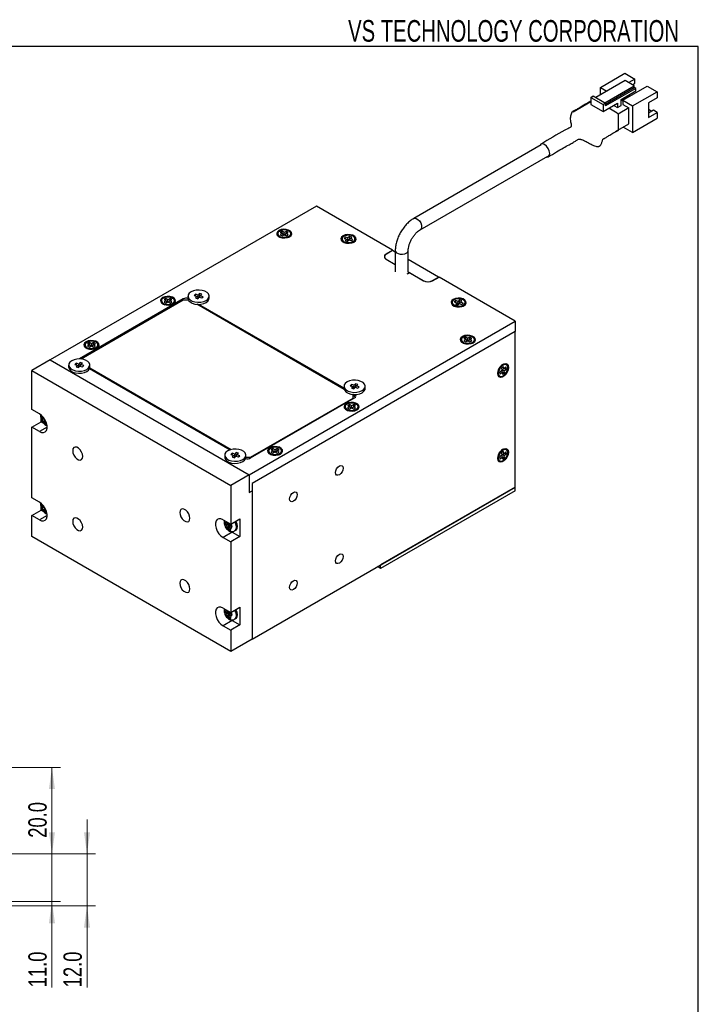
# Model space of a CAD drawing. Header units: millimetres. Extents: x 6 to 294, y 6 to 202.
# Tile 6 of 6: x 213 to 291, y 88 to 202. Entities that reach past the tile are written whole.
import ezdxf

# ---------------------------------------------------------------- set-up
doc = ezdxf.new("R2010")
doc.units = ezdxf.units.MM
doc.styles.add('SLDTEXTSTYLE0', font='TXT', dxfattribs={"width": 0.75})
doc.styles.add('SLDTEXTSTYLE1', font='TXT', dxfattribs={"width": 0.7})
doc.dimstyles.new('SLDDIMSTYLE0', dxfattribs={"dimtxt": 2.116667, "dimasz": 2.5, "dimexe": 0, "dimexo": 0.0625, "dimgap": 0.529167, "dimtad": 1, "dimdec": 1, "dimlfac": 2, "dimrnd": 1e-09, "dimzin": 4, "dimdsep": 46, "dimtxsty": 'SLDTEXTSTYLE0', "dimsah": 1, "dimcen": 0.09, "dimadec": 0, "dimazin": 1, "dimtfac": 1, "dimtdec": 1, "dimtofl": 0, "dimtmove": 0, "dimatfit": 3, "dimfxl": 1, "dimfrac": 2, "dimtolj": 1, "dimtzin": 12, "dimarcsym": 0})
doc.dimstyles.new('SLDDIMSTYLE4', dxfattribs={"dimtxt": 2.116667, "dimasz": 2.5, "dimexe": 0, "dimexo": 0.0625, "dimgap": 0.529167, "dimtad": 1, "dimdec": 1, "dimlfac": 2, "dimrnd": 1e-09, "dimzin": 4, "dimdsep": 46, "dimtxsty": 'SLDTEXTSTYLE0', "dimsah": 1, "dimcen": 0.09, "dimadec": 0, "dimazin": 1, "dimtfac": 1, "dimtdec": 1, "dimtmove": 0, "dimatfit": 0, "dimfxl": 1, "dimfrac": 2, "dimtolj": 1, "dimtzin": 12, "dimarcsym": 0})

# ---------------------------------------------------------------- blocks, each defined once
blk = doc.blocks.new('_D_12')
at = {"color": 7, "linetype": 'Continuous', "lineweight": 18}
for p, q in [((204.02, 115.76), (217.46, 115.76)), ((216.46, 115.76), (216.46, 105.76)), ((204.02, 105.76), (217.46, 105.76))]:
    blk.add_line(p, q, dxfattribs=at)
for points in [[(216.46, 115.76), (216.11, 113.26), (216.81, 113.26)], [(216.46, 105.76), (216.81, 108.26), (216.11, 108.26)]]:
    blk.add_solid(points, dxfattribs=at)
at = {"color": 7, "linetype": 'Continuous', "lineweight": 18, "insert": (213.73, 107.63), "char_height": 2.117, "attachment_point": 1, "rotation": 90, "style": 'SLDTEXTSTYLE0'}
blk.add_mtext('20.0', dxfattribs=at)
blk = doc.blocks.new('_D_13')
at = {"color": 7, "linetype": 'Continuous', "lineweight": 18}
for p, q in [((216.46, 105.76), (216.46, 109.76)), ((204.02, 105.76), (217.46, 105.76)), ((216.46, 105.76), (216.46, 100.26)), ((209.45, 100.26), (217.46, 100.26)), ((216.46, 100.26), (216.46, 90.35))]:
    blk.add_line(p, q, dxfattribs=at)
for points in [[(216.46, 105.76), (216.81, 108.26), (216.11, 108.26)], [(216.46, 100.26), (216.11, 97.76), (216.81, 97.76)]]:
    blk.add_solid(points, dxfattribs=at)
at = {"color": 7, "linetype": 'Continuous', "lineweight": 18, "insert": (213.73, 90.35), "char_height": 2.117, "attachment_point": 1, "rotation": 90, "style": 'SLDTEXTSTYLE0'}
blk.add_mtext('11.0', dxfattribs=at)
blk = doc.blocks.new('_D_14')
at = {"color": 7, "linetype": 'Continuous', "lineweight": 18}
for p, q in [((220.51, 105.76), (220.51, 109.76)), ((204.02, 105.76), (221.51, 105.76)), ((220.51, 105.76), (220.51, 99.76)), ((209.45, 99.76), (221.51, 99.76)), ((220.51, 99.76), (220.51, 90.35))]:
    blk.add_line(p, q, dxfattribs=at)
for points in [[(220.51, 105.76), (220.86, 108.26), (220.16, 108.26)], [(220.51, 99.76), (220.16, 97.26), (220.86, 97.26)]]:
    blk.add_solid(points, dxfattribs=at)
at = {"color": 7, "linetype": 'Continuous', "lineweight": 18, "insert": (217.79, 90.35), "char_height": 2.117, "attachment_point": 1, "rotation": 90, "style": 'SLDTEXTSTYLE0'}
blk.add_mtext('12.0', dxfattribs=at)

msp = doc.modelspace()

# ---------------------------------------------------------------- linework, layer by layer
at = {"color": 7, "linetype": 'Continuous', "lineweight": 25}
for p, q in [((291.144, 199.039), (5.901, 199.039)), ((291.144, 6.453), (291.144, 199.039)), ((279.842, 194.32), (282.67, 195.953)), ((282.67, 195.953), (283.819, 195.289)), ((282.688, 195.126), (279.294, 193.167)), ((283.749, 194.514), (282.688, 195.126)), ((283.819, 195.289), (283.112, 194.881)), ((283.537, 194.636), (283.819, 194.799)), ((283.819, 194.799), (283.819, 195.289)), ((279.842, 193.483), (279.842, 194.32)), ((279.842, 194.32), (280.567, 193.902)), ((280.355, 192.555), (283.749, 194.514)), ((280.425, 192.391), (283.749, 194.31)), ((283.925, 194.208), (280.425, 192.187)), ((282.228, 192.942), (283.925, 193.922)), ((282.405, 192.84), (285.234, 194.473)), ((282.935, 193.269), (283.148, 193.391)), ((283.148, 193.391), (283.218, 193.514)), ((283.554, 192.177), (286.383, 193.81)), ((283.749, 194.31), (283.749, 194.514)), ((283.925, 194.208), (283.749, 194.31)), ((283.925, 193.922), (283.925, 194.208)), ((285.234, 194.473), (286.383, 193.81)), ((286.383, 193.81), (286.383, 193.126)), ((276.678, 191.493), (278.728, 192.677)), ((278.728, 193.167), (279.011, 193.33)), ((278.728, 193.167), (278.728, 192.35)), ((278.728, 193.167), (280.142, 192.35)), ((278.728, 192.35), (280.142, 191.534)), ((279.011, 193.33), (280.425, 192.514)), ((280.425, 192.514), (280.142, 192.35)), ((280.142, 191.534), (281.804, 192.493)), ((280.142, 192.35), (280.142, 191.534)), ((280.425, 192.187), (280.425, 192.514)), ((281.38, 192.248), (281.804, 192.003)), ((281.38, 192.248), (281.38, 192.248)), ((281.804, 192.493), (281.804, 192.003)), ((281.804, 192.003), (282.228, 192.248)), ((282.228, 192.248), (282.228, 192.942)), ((282.228, 192.861), (282.405, 192.758)), ((282.255, 192.845), (283.095, 193.33)), ((282.405, 192.84), (282.405, 192.35)), ((282.405, 192.84), (283.554, 192.177)), ((282.405, 192.35), (283.112, 191.942)), ((282.935, 193.269), (282.865, 193.31)), ((282.935, 193.35), (282.935, 193.269)), ((283.068, 193.345), (283.095, 193.33)), ((283.095, 193.238), (283.095, 193.33)), ((286.383, 193.126), (285.393, 192.554)), ((285.393, 192.554), (285.393, 190.86)), ((281.751, 191.36), (280.796, 191.911)), ((283.112, 191.942), (281.876, 191.228)), ((283.112, 190.105), (283.112, 191.942)), ((283.554, 192.177), (283.554, 189.115)), ((285.393, 191.809), (285.79, 191.579)), ((285.958, 191.676), (285.393, 191.35)), ((285.393, 190.86), (286.383, 191.431)), ((286.383, 191.431), (285.958, 191.676)), ((286.383, 191.431), (286.383, 190.748)), ((281.563, 189.211), (283.112, 190.105)), ((281.928, 189.462), (281.928, 191.054)), ((283.554, 189.115), (286.383, 190.748)), ((283.554, 189.115), (282.476, 189.737)), ((272.997, 187.683), (258.271, 179.182)), ((259.021, 177.883), (273.747, 186.384)), ((247.014, 180.593), (216.255, 162.836)), ((255.818, 175.511), (247.014, 180.593)), ((243.055, 177.695), (242.842, 177.572)), ((242.842, 177.572), (243.09, 177.43)), ((243.302, 177.552), (243.055, 177.695)), ((243.055, 177.45), (243.055, 177.695)), ((243.55, 177.695), (243.302, 177.552)), ((243.302, 177.307), (243.302, 177.552)), ((243.514, 177.43), (243.762, 177.572)), ((243.762, 177.572), (243.55, 177.695)), ((243.55, 177.45), (243.55, 177.695)), ((242.552, 177.43), (242.552, 177.348)), ((242.772, 177.042), (242.848, 176.998)), ((242.774, 177.04), (242.799, 177.016)), ((242.802, 177.024), (242.802, 177.015)), ((243.09, 177.43), (242.842, 177.287)), ((242.842, 177.287), (243.055, 177.164)), ((243.055, 177.164), (243.302, 177.307)), ((243.221, 177.26), (243.09, 177.43)), ((243.259, 177.282), (243.16, 177.339)), ((243.302, 177.307), (243.55, 177.164)), ((243.445, 177.339), (243.345, 177.282)), ((243.384, 177.26), (243.514, 177.43)), ((243.762, 177.287), (243.514, 177.43)), ((243.55, 177.164), (243.762, 177.287)), ((243.756, 176.998), (243.833, 177.042)), ((243.802, 177.015), (243.802, 177.024)), ((243.805, 177.016), (243.83, 177.04)), ((244.052, 177.348), (244.052, 177.43)), ((249.977, 176.817), (249.977, 176.736)), ((250.196, 176.429), (250.272, 176.386)), ((250.199, 176.428), (250.224, 176.404)), ((250.358, 177.031), (250.216, 176.878)), ((250.216, 176.878), (250.523, 176.782)), ((250.227, 176.412), (250.227, 176.403)), ((250.523, 176.782), (250.357, 176.605)), ((250.357, 176.605), (250.621, 176.522)), ((250.666, 176.935), (250.358, 177.031)), ((250.39, 176.824), (250.358, 177.031)), ((250.674, 176.604), (250.523, 176.782)), ((250.674, 176.604), (250.603, 176.528)), ((250.711, 176.643), (250.616, 176.673)), ((250.621, 176.522), (250.787, 176.7)), ((250.833, 177.112), (250.666, 176.935)), ((250.711, 176.643), (250.666, 176.935)), ((250.878, 176.821), (250.711, 176.643)), ((250.787, 176.7), (251.095, 176.604)), ((250.823, 176.689), (250.93, 176.852)), ((251.097, 177.03), (250.833, 177.112)), ((250.878, 176.821), (250.833, 177.112)), ((250.904, 176.813), (250.878, 176.821)), ((250.93, 176.852), (251.097, 177.03)), ((251.238, 176.756), (250.93, 176.852)), ((251.095, 176.604), (251.238, 176.756)), ((251.181, 176.386), (251.257, 176.429)), ((251.227, 176.403), (251.227, 176.412)), ((251.23, 176.404), (251.255, 176.428)), ((251.477, 176.736), (251.477, 176.817)), ((255.075, 175.082), (255.818, 175.511)), ((255.818, 175.47), (255.111, 175.062)), ((255.818, 175.47), (255.818, 175.511)), ((256.129, 175.291), (255.818, 175.47)), ((256.129, 175.471), (256.129, 173.021)), ((257.629, 173.021), (257.629, 175.471)), ((254.891, 174.756), (254.891, 174.645)), ((255.075, 174.47), (256.129, 173.862)), ((255.111, 174.45), (256.129, 173.862)), ((261.121, 172.409), (257.629, 174.425)), ((257.586, 172.817), (257.762, 172.919)), ((257.627, 172.997), (257.629, 173.021)), ((257.627, 172.997), (259.353, 172)), ((257.627, 172.997), (257.627, 172.841)), ((257.762, 172.919), (259.389, 171.98)), ((257.49, 172.77), (257.586, 172.817)), ((260.414, 172), (261.121, 172.409)), ((260.449, 171.98), (261.192, 172.409)), ((261.121, 172.409), (261.121, 172.368)), ((269.995, 167.326), (261.192, 172.409)), ((231.635, 169.878), (219.637, 162.951)), ((231.635, 169.755), (219.83, 162.94)), ((229.117, 169.674), (229.117, 169.592)), ((229.62, 169.939), (229.407, 169.817)), ((229.407, 169.817), (229.655, 169.674)), ((229.655, 169.674), (229.407, 169.531)), ((229.407, 169.531), (229.62, 169.408)), ((229.867, 169.796), (229.62, 169.939)), ((229.62, 169.694), (229.62, 169.939)), ((229.62, 169.408), (229.867, 169.551)), ((229.786, 169.504), (229.655, 169.674)), ((229.824, 169.526), (229.725, 169.583)), ((230.115, 169.939), (229.867, 169.796)), ((229.867, 169.551), (229.867, 169.796)), ((229.867, 169.551), (230.115, 169.408)), ((230.01, 169.583), (229.91, 169.526)), ((229.949, 169.504), (230.079, 169.674)), ((230.079, 169.674), (230.327, 169.817)), ((230.327, 169.531), (230.079, 169.674)), ((230.327, 169.817), (230.115, 169.939)), ((230.115, 169.694), (230.115, 169.939)), ((230.115, 169.408), (230.327, 169.531)), ((230.617, 169.592), (230.617, 169.674)), ((232.23, 169.755), (231.635, 169.755)), ((232.178, 170.204), (232.178, 169.959)), ((233.034, 170.418), (232.891, 170.266)), ((232.891, 170.266), (233.199, 170.169)), ((233.199, 170.169), (233.033, 169.992)), ((233.033, 169.992), (233.297, 169.909)), ((233.342, 170.322), (233.034, 170.418)), ((233.066, 170.211), (233.034, 170.418)), ((233.35, 169.991), (233.199, 170.169)), ((233.35, 169.991), (233.279, 169.915)), ((233.387, 170.031), (233.292, 170.06)), ((233.297, 169.909), (233.463, 170.087)), ((233.509, 170.499), (233.342, 170.322)), ((233.387, 170.031), (233.342, 170.322)), ((233.554, 170.208), (233.387, 170.031)), ((233.463, 170.087), (233.771, 169.991)), ((233.499, 170.076), (233.606, 170.239)), ((233.773, 170.417), (233.509, 170.499)), ((233.554, 170.208), (233.509, 170.499)), ((233.58, 170.2), (233.554, 170.208)), ((233.606, 170.239), (233.773, 170.417)), ((233.914, 170.143), (233.606, 170.239)), ((233.771, 169.991), (233.914, 170.143)), ((234.628, 169.959), (234.628, 170.204)), ((263.086, 169.683), (262.944, 169.531)), ((262.944, 169.531), (263.251, 169.435)), ((263.394, 169.587), (263.086, 169.683)), ((263.118, 169.476), (263.086, 169.683)), ((263.561, 169.765), (263.394, 169.587)), ((263.439, 169.296), (263.394, 169.587)), ((263.551, 169.341), (263.658, 169.504)), ((263.825, 169.682), (263.561, 169.765)), ((263.606, 169.473), (263.561, 169.765)), ((263.658, 169.504), (263.825, 169.682)), ((263.966, 169.408), (263.658, 169.504)), ((229.337, 169.286), (229.413, 169.242)), ((229.339, 169.284), (229.364, 169.26)), ((229.367, 169.268), (229.367, 169.259)), ((230.321, 169.242), (230.397, 169.286)), ((230.367, 169.259), (230.367, 169.268)), ((230.37, 169.26), (230.395, 169.284)), ((250.226, 159.431), (233.196, 169.262)), ((250.209, 159.563), (233.425, 169.252)), ((262.705, 169.47), (262.705, 169.388)), ((262.924, 169.082), (263, 169.038)), ((262.927, 169.08), (262.952, 169.056)), ((262.955, 169.064), (262.955, 169.055)), ((263.251, 169.435), (263.085, 169.257)), ((263.085, 169.257), (263.349, 169.174)), ((263.402, 169.256), (263.251, 169.435)), ((263.402, 169.256), (263.331, 169.18)), ((263.439, 169.296), (263.344, 169.325)), ((263.349, 169.174), (263.515, 169.352)), ((263.606, 169.473), (263.439, 169.296)), ((263.515, 169.352), (263.823, 169.256)), ((263.632, 169.465), (263.606, 169.473)), ((263.823, 169.256), (263.966, 169.408)), ((263.909, 169.038), (263.985, 169.082)), ((263.955, 169.055), (263.955, 169.064)), ((263.958, 169.056), (263.982, 169.08)), ((264.205, 169.388), (264.205, 169.47)), ((239.236, 149.57), (269.995, 167.326)), ((269.995, 167.326), (269.995, 166.102)), ((269.995, 166.102), (239.59, 148.549)), ((269.995, 148.138), (269.995, 166.102)), ((263.765, 165.183), (263.765, 165.102)), ((264.268, 165.449), (264.056, 165.326)), ((264.056, 165.326), (264.303, 165.183)), ((264.303, 165.183), (264.056, 165.041)), ((264.056, 165.041), (264.268, 164.918)), ((264.515, 165.306), (264.268, 165.449)), ((264.268, 165.204), (264.268, 165.449)), ((264.268, 164.918), (264.515, 165.061)), ((264.434, 165.014), (264.303, 165.183)), ((264.472, 165.036), (264.373, 165.093)), ((264.763, 165.449), (264.515, 165.306)), ((264.515, 165.061), (264.515, 165.306)), ((264.515, 165.061), (264.763, 164.918)), ((264.658, 165.093), (264.559, 165.036)), ((264.597, 165.014), (264.727, 165.183)), ((264.727, 165.183), (264.975, 165.326)), ((264.975, 165.041), (264.727, 165.183)), ((264.975, 165.326), (264.763, 165.449)), ((264.763, 165.204), (264.763, 165.449)), ((264.763, 164.918), (264.975, 165.041)), ((265.265, 165.102), (265.265, 165.183)), ((220.278, 164.571), (220.278, 164.489)), ((220.498, 164.183), (220.574, 164.139)), ((220.5, 164.182), (220.528, 164.155)), ((220.528, 164.166), (220.528, 164.157)), ((220.781, 164.836), (220.569, 164.714)), ((220.569, 164.714), (220.816, 164.571)), ((220.816, 164.571), (220.569, 164.428)), ((220.569, 164.428), (220.781, 164.306)), ((221.028, 164.694), (220.781, 164.836)), ((220.781, 164.592), (220.781, 164.836)), ((220.781, 164.306), (221.028, 164.449)), ((220.947, 164.402), (220.816, 164.571)), ((220.985, 164.424), (220.886, 164.481)), ((221.276, 164.836), (221.028, 164.694)), ((221.028, 164.449), (221.028, 164.694)), ((221.028, 164.449), (221.276, 164.306)), ((221.171, 164.481), (221.072, 164.424)), ((221.11, 164.402), (221.24, 164.571)), ((221.24, 164.571), (221.488, 164.714)), ((221.488, 164.428), (221.24, 164.571)), ((221.488, 164.714), (221.276, 164.836)), ((221.276, 164.592), (221.276, 164.836)), ((221.276, 164.306), (221.488, 164.428)), ((221.483, 164.139), (221.559, 164.183)), ((221.528, 164.157), (221.528, 164.166)), ((221.531, 164.158), (221.556, 164.182)), ((221.778, 164.489), (221.778, 164.571)), ((263.985, 164.796), (264.061, 164.752)), ((263.987, 164.794), (264.012, 164.77)), ((264.015, 164.778), (264.015, 164.769)), ((264.97, 164.752), (265.046, 164.796)), ((265.015, 164.769), (265.015, 164.778)), ((265.018, 164.77), (265.043, 164.794)), ((216.255, 162.836), (214.134, 161.612)), ((216.255, 162.836), (239.236, 149.57)), ((214.134, 157.121), (214.134, 161.612)), ((214.134, 161.612), (237.115, 148.345)), ((218.389, 162.244), (218.389, 161.999)), ((219.246, 162.458), (219.103, 162.306)), ((219.103, 162.306), (219.411, 162.209)), ((219.411, 162.209), (219.244, 162.032)), ((219.244, 162.032), (219.508, 161.949)), ((219.553, 162.362), (219.246, 162.458)), ((219.278, 162.251), (219.246, 162.458)), ((219.562, 162.031), (219.411, 162.209)), ((219.562, 162.031), (219.49, 161.955)), ((219.598, 162.071), (219.503, 162.1)), ((219.508, 161.949), (219.675, 162.127)), ((219.72, 162.539), (219.553, 162.362)), ((219.598, 162.071), (219.553, 162.362)), ((219.765, 162.248), (219.598, 162.071)), ((219.675, 162.127), (219.982, 162.031)), ((219.71, 162.116), (219.817, 162.279)), ((219.984, 162.457), (219.72, 162.539)), ((219.765, 162.248), (219.72, 162.539)), ((219.792, 162.24), (219.765, 162.248)), ((219.817, 162.279), (219.984, 162.457)), ((220.125, 162.183), (219.817, 162.279)), ((219.982, 162.031), (220.125, 162.183)), ((220.808, 161.841), (237.063, 152.457)), ((220.829, 161.91), (237.158, 152.484)), ((220.839, 161.999), (220.839, 162.244)), ((268.456, 161.635), (268.214, 161.439)), ((268.407, 162.192), (268.376, 162.166)), ((268.616, 162.055), (268.408, 161.887)), ((268.408, 161.887), (268.456, 161.635)), ((268.413, 161.6), (268.498, 161.419)), ((268.432, 161.763), (268.664, 161.803)), ((268.51, 162.264), (268.434, 162.22)), ((268.442, 161.711), (268.527, 161.78)), ((268.443, 161.704), (268.706, 161.587)), ((268.485, 161.454), (268.451, 161.631)), ((268.48, 162.247), (268.472, 162.251)), ((268.475, 162.253), (268.508, 162.263)), ((268.664, 161.803), (268.616, 162.055)), ((268.907, 161.999), (268.664, 161.803)), ((268.706, 161.587), (268.949, 161.783)), ((268.754, 161.334), (268.706, 161.587)), ((268.749, 161.871), (268.949, 161.783)), ((268.956, 162.26), (268.885, 162.301)), ((268.949, 161.783), (268.907, 161.999)), ((267.972, 161.385), (267.98, 161.38)), ((267.98, 161.348), (267.972, 161.382)), ((267.98, 161.433), (267.98, 161.345)), ((268.135, 161.002), (268.206, 160.961)), ((268.214, 161.439), (268.255, 161.223)), ((268.255, 161.223), (268.498, 161.419)), ((268.482, 161.452), (268.485, 161.454)), ((268.485, 161.454), (268.754, 161.334)), ((268.498, 161.419), (268.546, 161.166)), ((268.546, 161.166), (268.754, 161.334)), ((250.209, 159.795), (250.209, 159.55)), ((251.065, 160.009), (250.923, 159.856)), ((250.923, 159.856), (251.231, 159.76)), ((251.231, 159.76), (251.064, 159.583)), ((251.064, 159.583), (251.328, 159.5)), ((251.373, 159.913), (251.065, 160.009)), ((251.097, 159.802), (251.065, 160.009)), ((251.381, 159.582), (251.231, 159.76)), ((251.381, 159.582), (251.31, 159.506)), ((251.418, 159.621), (251.323, 159.651)), ((251.328, 159.5), (251.494, 159.678)), ((251.54, 160.09), (251.373, 159.913)), ((251.418, 159.621), (251.373, 159.913)), ((251.585, 159.799), (251.418, 159.621)), ((251.494, 159.678), (251.802, 159.582)), ((251.53, 159.667), (251.637, 159.83)), ((251.804, 160.008), (251.54, 160.09)), ((251.585, 159.799), (251.54, 160.09)), ((251.611, 159.791), (251.585, 159.799)), ((251.637, 159.83), (251.804, 160.008)), ((251.945, 159.734), (251.637, 159.83)), ((251.802, 159.582), (251.945, 159.734)), ((252.659, 159.55), (252.659, 159.795)), ((239.413, 151.509), (251.434, 158.448)), ((239.413, 151.59), (251.257, 158.428)), ((251.257, 158.836), (251.227, 158.853)), ((251.257, 158.428), (251.257, 158.836)), ((251.434, 158.611), (251.257, 158.713)), ((251.257, 158.346), (251.257, 158.428)), ((215.018, 156.61), (214.134, 157.121)), ((250.33, 157.428), (250.33, 157.346)), ((250.55, 157.04), (250.626, 156.996)), ((250.552, 157.038), (250.577, 157.014)), ((250.58, 157.022), (250.58, 157.013)), ((250.833, 157.693), (250.621, 157.57)), ((250.621, 157.57), (250.868, 157.428)), ((250.868, 157.428), (250.621, 157.285)), ((250.621, 157.285), (250.833, 157.162)), ((251.08, 157.55), (250.833, 157.693)), ((250.833, 157.448), (250.833, 157.693)), ((250.833, 157.162), (251.08, 157.305)), ((250.999, 157.258), (250.868, 157.428)), ((251.037, 157.28), (250.938, 157.337)), ((251.328, 157.693), (251.08, 157.55)), ((251.08, 157.305), (251.08, 157.55)), ((251.08, 157.305), (251.328, 157.162)), ((251.223, 157.337), (251.124, 157.28)), ((251.162, 157.258), (251.292, 157.428)), ((251.292, 157.428), (251.54, 157.57)), ((251.54, 157.285), (251.292, 157.428)), ((251.54, 157.57), (251.328, 157.693)), ((251.328, 157.448), (251.328, 157.693)), ((251.328, 157.162), (251.54, 157.285)), ((251.535, 156.996), (251.611, 157.04)), ((251.58, 157.013), (251.58, 157.022)), ((251.583, 157.014), (251.608, 157.038)), ((251.83, 157.346), (251.83, 157.428)), ((215.195, 155.692), (215.195, 156.034)), ((215.268, 156.085), (215.198, 156.088)), ((215.198, 156.088), (215.283, 155.832)), ((215.478, 156.077), (215.268, 156.085)), ((215.478, 156.015), (215.283, 155.832)), ((215.413, 156.275), (215.478, 156.077)), ((215.458, 156.078), (215.478, 156.015)), ((215.564, 156.076), (215.478, 156.077)), ((215.478, 156.015), (215.607, 156.011)), ((215.671, 155.9), (215.568, 155.803)), ((214.134, 155.079), (215.195, 155.692)), ((214.134, 146.914), (214.134, 155.079)), ((215.018, 154.569), (214.134, 155.079)), ((215.195, 155.692), (215.486, 155.523)), ((215.283, 155.832), (215.358, 155.811)), ((215.358, 155.811), (215.568, 155.803)), ((215.568, 155.803), (215.666, 155.505)), ((215.666, 155.505), (215.729, 155.388)), ((215.84, 155.491), (215.729, 155.388)), ((215.729, 155.388), (215.852, 155.383)), ((241.994, 152.59), (241.782, 152.468)), ((241.782, 152.468), (242.029, 152.325)), ((242.241, 152.447), (241.994, 152.59)), ((241.994, 152.345), (241.994, 152.59)), ((242.489, 152.59), (242.241, 152.447)), ((242.241, 152.203), (242.241, 152.447)), ((242.454, 152.325), (242.701, 152.468)), ((242.701, 152.468), (242.489, 152.59)), ((242.489, 152.345), (242.489, 152.59)), ((268.51, 152.466), (268.434, 152.422)), ((268.48, 152.448), (268.472, 152.453)), ((268.475, 152.455), (268.508, 152.464)), ((268.956, 152.462), (268.885, 152.503)), ((236.42, 151.835), (236.42, 151.59)), ((237.277, 152.049), (237.134, 151.896)), ((237.134, 151.896), (237.442, 151.8)), ((237.442, 151.8), (237.275, 151.623)), ((237.275, 151.623), (237.539, 151.54)), ((237.585, 151.953), (237.277, 152.049)), ((237.309, 151.842), (237.277, 152.049)), ((237.593, 151.622), (237.442, 151.8)), ((237.593, 151.622), (237.521, 151.546)), ((237.63, 151.661), (237.534, 151.691)), ((237.539, 151.54), (237.706, 151.718)), ((237.751, 152.13), (237.585, 151.953)), ((237.63, 151.661), (237.585, 151.953)), ((237.796, 151.839), (237.63, 151.661)), ((237.706, 151.718), (238.014, 151.622)), ((237.741, 151.707), (237.849, 151.87)), ((238.015, 152.048), (237.751, 152.13)), ((237.796, 151.839), (237.751, 152.13)), ((237.823, 151.831), (237.796, 151.839)), ((237.849, 151.87), (238.015, 152.048)), ((238.156, 151.774), (237.849, 151.87)), ((238.014, 151.622), (238.156, 151.774)), ((238.87, 151.59), (238.87, 151.835)), ((238.87, 151.59), (239.413, 151.59)), ((239.413, 151.59), (239.413, 151.509)), ((241.491, 152.325), (241.491, 152.243)), ((241.711, 151.937), (241.787, 151.893)), ((241.714, 151.936), (241.741, 151.909)), ((241.741, 151.92), (241.741, 151.91)), ((242.029, 152.325), (241.782, 152.182)), ((241.782, 152.182), (241.994, 152.06)), ((241.994, 152.06), (242.241, 152.203)), ((242.16, 152.155), (242.029, 152.325)), ((242.198, 152.177), (242.099, 152.235)), ((242.241, 152.203), (242.489, 152.06)), ((242.384, 152.235), (242.285, 152.177)), ((242.323, 152.155), (242.454, 152.325)), ((242.701, 152.182), (242.454, 152.325)), ((242.489, 152.06), (242.701, 152.182)), ((242.696, 151.893), (242.772, 151.937)), ((242.741, 151.91), (242.741, 151.92)), ((242.745, 151.912), (242.769, 151.936)), ((242.991, 152.243), (242.991, 152.325)), ((267.972, 151.587), (267.98, 151.582)), ((267.98, 151.55), (267.972, 151.583)), ((267.98, 151.635), (267.98, 151.547)), ((268.456, 151.837), (268.214, 151.641)), ((268.214, 151.641), (268.255, 151.424)), ((268.255, 151.424), (268.498, 151.62)), ((268.407, 152.394), (268.376, 152.368)), ((268.616, 152.257), (268.408, 152.089)), ((268.408, 152.089), (268.456, 151.837)), ((268.413, 151.801), (268.498, 151.62)), ((268.432, 151.965), (268.664, 152.004)), ((268.442, 151.912), (268.527, 151.981)), ((268.443, 151.905), (268.706, 151.788)), ((268.485, 151.656), (268.451, 151.832)), ((268.482, 151.654), (268.485, 151.656)), ((268.485, 151.656), (268.754, 151.536)), ((268.498, 151.62), (268.546, 151.368)), ((268.546, 151.368), (268.754, 151.536)), ((268.664, 152.004), (268.616, 152.257)), ((268.907, 152.2), (268.664, 152.004)), ((268.706, 151.788), (268.949, 151.984)), ((268.754, 151.536), (268.706, 151.788)), ((268.749, 152.073), (268.949, 151.984)), ((268.949, 151.984), (268.907, 152.2)), ((268.135, 151.204), (268.206, 151.163)), ((239.236, 149.57), (237.115, 148.345)), ((239.236, 149.57), (239.236, 147.528)), ((237.115, 148.345), (237.115, 143.854)), ((239.59, 148.549), (239.59, 130.585)), ((239.59, 148.549), (239.59, 147.732)), ((239.59, 130.585), (269.995, 148.138)), ((269.995, 148.138), (254.439, 139.157)), ((269.995, 147.729), (269.995, 148.138)), ((215.018, 146.404), (214.134, 146.914)), ((239.236, 147.528), (239.59, 147.732)), ((239.59, 147.732), (239.59, 130.585)), ((269.995, 147.729), (254.439, 138.749)), ((215.195, 145.485), (215.195, 145.827)), ((215.268, 145.878), (215.198, 145.881)), ((215.198, 145.881), (215.283, 145.625)), ((215.478, 145.87), (215.268, 145.878)), ((215.478, 145.809), (215.283, 145.625)), ((215.283, 145.625), (215.358, 145.604)), ((215.358, 145.604), (215.568, 145.597)), ((215.413, 146.068), (215.478, 145.87)), ((215.458, 145.871), (215.478, 145.809)), ((215.564, 145.87), (215.478, 145.87)), ((215.478, 145.809), (215.607, 145.804)), ((215.671, 145.693), (215.568, 145.597)), ((214.134, 144.873), (215.195, 145.485)), ((214.134, 142.423), (214.134, 144.873)), ((215.018, 144.362), (214.134, 144.873)), ((215.195, 145.485), (215.486, 145.316)), ((215.568, 145.597), (215.666, 145.298)), ((215.666, 145.298), (215.729, 145.181)), ((215.84, 145.284), (215.729, 145.181)), ((215.729, 145.181), (215.852, 145.176)), ((237.115, 143.854), (238.176, 144.466)), ((238.176, 144.466), (238.176, 142.425)), ((236.231, 144.364), (237.115, 143.854)), ((236.482, 143.839), (236.412, 143.842)), ((236.412, 143.842), (236.496, 143.586)), ((236.691, 143.831), (236.482, 143.839)), ((236.691, 143.769), (236.496, 143.586)), ((236.496, 143.586), (236.572, 143.565)), ((236.572, 143.565), (236.781, 143.557)), ((236.589, 144.158), (236.593, 144.129)), ((236.593, 144.129), (236.691, 143.831)), ((236.671, 143.832), (236.691, 143.769)), ((236.881, 143.83), (236.691, 143.831)), ((236.691, 143.769), (236.996, 143.758)), ((236.996, 143.758), (236.781, 143.557)), ((236.781, 143.557), (236.879, 143.259)), ((236.883, 143.824), (236.817, 144.026)), ((237.093, 143.816), (236.883, 143.824)), ((237.045, 143.756), (236.973, 143.55)), ((236.973, 143.55), (237.182, 143.543)), ((237.071, 143.252), (236.973, 143.55)), ((236.996, 143.758), (237.02, 143.684)), ((237.045, 143.756), (237.22, 143.75)), ((237.2, 143.813), (237.093, 143.816)), ((237.182, 143.543), (237.284, 143.557)), ((237.284, 143.557), (237.2, 143.813)), ((237.115, 129.156), (214.134, 142.423)), ((237.292, 142.935), (236.231, 142.323)), ((236.231, 142.323), (237.115, 141.813)), ((236.879, 143.259), (236.942, 143.141)), ((237.069, 143.26), (236.942, 143.141)), ((236.942, 143.141), (237.122, 143.135)), ((237.122, 143.135), (237.071, 143.252)), ((238.176, 142.425), (237.115, 141.813)), ((237.204, 142.991), (237.292, 142.935)), ((237.292, 142.935), (238.176, 142.425)), ((237.565, 143.074), (237.706, 143.156)), ((237.115, 141.813), (237.115, 133.647)), ((254.439, 138.749), (254.085, 138.953)), ((254.439, 138.749), (254.439, 139.157)), ((237.115, 133.647), (238.176, 134.26)), ((238.176, 134.26), (238.176, 132.218)), ((236.231, 134.158), (237.115, 133.647)), ((236.482, 133.632), (236.412, 133.635)), ((236.412, 133.635), (236.496, 133.379)), ((236.691, 133.624), (236.482, 133.632)), ((236.691, 133.563), (236.496, 133.379)), ((236.496, 133.379), (236.572, 133.358)), ((236.572, 133.358), (236.781, 133.35)), ((236.589, 133.951), (236.593, 133.923)), ((236.593, 133.923), (236.691, 133.624)), ((236.671, 133.625), (236.691, 133.563)), ((236.881, 133.623), (236.691, 133.624)), ((236.691, 133.563), (236.996, 133.551)), ((236.996, 133.551), (236.781, 133.35)), ((236.781, 133.35), (236.879, 133.052)), ((236.883, 133.617), (236.817, 133.819)), ((237.093, 133.61), (236.883, 133.617)), ((237.045, 133.55), (236.973, 133.343)), ((236.973, 133.343), (237.182, 133.336)), ((237.071, 133.045), (236.973, 133.343)), ((236.996, 133.551), (237.02, 133.477)), ((237.045, 133.55), (237.22, 133.543)), ((237.2, 133.606), (237.093, 133.61)), ((237.182, 133.336), (237.284, 133.35)), ((237.284, 133.35), (237.2, 133.606)), ((237.292, 132.728), (236.231, 132.116)), ((236.231, 132.116), (237.115, 131.606)), ((236.879, 133.052), (236.942, 132.935)), ((237.069, 133.053), (236.942, 132.935)), ((236.942, 132.935), (237.122, 132.928)), ((237.122, 132.928), (237.071, 133.045)), ((238.176, 132.218), (237.115, 131.606)), ((237.204, 132.784), (237.292, 132.728)), ((237.292, 132.728), (238.176, 132.218)), ((237.565, 132.868), (237.706, 132.949)), ((237.115, 131.606), (237.115, 129.156)), ((239.59, 130.585), (237.115, 129.156))]:
    msp.add_line(p, q, dxfattribs=at)
at = {"color": 8, "linetype": 'Continuous', "lineweight": 25}
for p, q in [((255.075, 175.082), (255.075, 175.04)), ((260.414, 172), (260.414, 171.961)), ((231.635, 169.755), (231.635, 169.878)), ((251.434, 158.611), (251.434, 158.843)), ((215.902, 155.079), (215.018, 154.569)), ((215.902, 144.873), (215.018, 144.362))]:
    msp.add_line(p, q, dxfattribs=at)
at = {"color": 7, "linetype": 'Continuous', "lineweight": 25, "flags": 128}
for points in [[(281.877, 189.349), (281.914, 189.392), (281.928, 189.462)], [(273.973, 186.686), (273.927, 186.978), (273.797, 187.279), (273.602, 187.542), (273.372, 187.727), (273.142, 187.807), (272.947, 187.769), (272.817, 187.619), (272.808, 187.574)], [(273.558, 186.275), (273.602, 186.259), (273.797, 186.297), (273.927, 186.447), (273.973, 186.686)], [(243.921, 177.072), (244.095, 177.216), (244.174, 177.385), (244.147, 177.56), (244.019, 177.719), (243.804, 177.843), (243.529, 177.917), (243.226, 177.933), (242.932, 177.887), (242.683, 177.787), (242.509, 177.643), (242.43, 177.474), (242.457, 177.299), (242.585, 177.14), (242.8, 177.016), (243.076, 176.942), (243.378, 176.926), (243.672, 176.972), (243.921, 177.072)], [(243.832, 177.736), (243.605, 177.826), (243.337, 177.862), (243.064, 177.84), (242.823, 177.763), (242.647, 177.64), (242.559, 177.489), (242.572, 177.33), (242.683, 177.185), (242.878, 177.072), (243.13, 177.008), (243.406, 177.001), (243.667, 177.051), (243.879, 177.153), (244.013, 177.292), (244.051, 177.45), (243.988, 177.604), (243.832, 177.736)], [(251.345, 176.46), (251.52, 176.604), (251.598, 176.773), (251.572, 176.948), (251.443, 177.107), (251.229, 177.231), (250.953, 177.305), (250.65, 177.32), (250.357, 177.275), (250.108, 177.174), (249.934, 177.031), (249.855, 176.861), (249.882, 176.686), (250.01, 176.527), (250.225, 176.403), (250.5, 176.329), (250.803, 176.314), (251.097, 176.359), (251.345, 176.46)], [(250.067, 177.023), (249.983, 176.872), (249.999, 176.713), (250.113, 176.568), (250.31, 176.457), (250.564, 176.395), (250.839, 176.389), (251.1, 176.442), (251.31, 176.545), (251.441, 176.685), (251.475, 176.842), (251.409, 176.997), (251.251, 177.127), (251.021, 177.215), (250.752, 177.25), (250.48, 177.226), (250.241, 177.147), (250.067, 177.023)], [(232.325, 170.541), (232.205, 170.352), (232.181, 170.151), (232.256, 169.955), (232.425, 169.778), (232.672, 169.637), (232.979, 169.541), (233.32, 169.499), (233.667, 169.514), (233.994, 169.585), (234.272, 169.706), (234.48, 169.868), (234.601, 170.057), (234.624, 170.257), (234.549, 170.454), (234.381, 170.63), (234.133, 170.772), (233.826, 170.868), (233.485, 170.91), (233.138, 170.895), (232.811, 170.824), (232.533, 170.703), (232.325, 170.541)], [(230.486, 169.316), (230.66, 169.46), (230.739, 169.63), (230.712, 169.804), (230.584, 169.963), (230.369, 170.087), (230.094, 170.162), (229.791, 170.177), (229.497, 170.131), (229.248, 170.031), (229.074, 169.887), (228.995, 169.718), (229.022, 169.543), (229.15, 169.384), (229.365, 169.26), (229.641, 169.186), (229.943, 169.17), (230.237, 169.216), (230.486, 169.316)], [(230.397, 169.98), (230.17, 170.07), (229.902, 170.106), (229.629, 170.084), (229.388, 170.007), (229.212, 169.884), (229.124, 169.733), (229.137, 169.575), (229.248, 169.429), (229.443, 169.316), (229.695, 169.252), (229.971, 169.245), (230.232, 169.295), (230.444, 169.397), (230.578, 169.536), (230.616, 169.694), (230.553, 169.849), (230.397, 169.98)], [(232.178, 169.959), (232.181, 169.906), (232.256, 169.71), (232.425, 169.533), (232.672, 169.392), (232.979, 169.296), (233.32, 169.254), (233.667, 169.269), (233.994, 169.34), (234.272, 169.461), (234.48, 169.623), (234.601, 169.812), (234.628, 169.959)], [(264.073, 169.112), (264.248, 169.256), (264.326, 169.426), (264.3, 169.6), (264.171, 169.759), (263.957, 169.883), (263.681, 169.957), (263.378, 169.973), (263.085, 169.927), (262.836, 169.827), (262.662, 169.683), (262.583, 169.514), (262.609, 169.339), (262.738, 169.18), (262.953, 169.056), (263.228, 168.982), (263.531, 168.966), (263.824, 169.012), (264.073, 169.112)], [(262.795, 169.676), (262.711, 169.524), (262.727, 169.365), (262.841, 169.221), (263.038, 169.109), (263.292, 169.047), (263.567, 169.041), (263.828, 169.094), (264.037, 169.197), (264.169, 169.337), (264.203, 169.495), (264.137, 169.649), (263.978, 169.779), (263.749, 169.868), (263.48, 169.902), (263.208, 169.878), (262.969, 169.799), (262.795, 169.676)], [(221.647, 164.214), (221.821, 164.358), (221.9, 164.527), (221.873, 164.702), (221.745, 164.861), (221.53, 164.985), (221.255, 165.059), (220.952, 165.074), (220.658, 165.029), (220.41, 164.928), (220.235, 164.785), (220.157, 164.615), (220.183, 164.44), (220.311, 164.281), (220.526, 164.157), (220.802, 164.083), (221.105, 164.068), (221.398, 164.113), (221.647, 164.214)], [(221.559, 164.877), (221.331, 164.967), (221.063, 165.004), (220.79, 164.982), (220.549, 164.904), (220.373, 164.782), (220.285, 164.631), (220.298, 164.472), (220.409, 164.326), (220.604, 164.214), (220.857, 164.15), (221.132, 164.142), (221.393, 164.193), (221.605, 164.294), (221.739, 164.433), (221.777, 164.591), (221.714, 164.746), (221.559, 164.877)], [(265.134, 164.826), (265.308, 164.97), (265.387, 165.139), (265.36, 165.314), (265.232, 165.473), (265.017, 165.597), (264.742, 165.671), (264.439, 165.687), (264.146, 165.641), (263.897, 165.541), (263.722, 165.397), (263.644, 165.227), (263.67, 165.053), (263.799, 164.894), (264.013, 164.77), (264.289, 164.695), (264.592, 164.68), (264.885, 164.726), (265.134, 164.826)], [(265.046, 165.49), (264.818, 165.579), (264.55, 165.616), (264.277, 165.594), (264.036, 165.516), (263.86, 165.394), (263.772, 165.243), (263.785, 165.084), (263.897, 164.939), (264.091, 164.826), (264.344, 164.762), (264.619, 164.755), (264.88, 164.805), (265.092, 164.907), (265.226, 165.046), (265.265, 165.203), (265.201, 165.358), (265.046, 165.49)], [(218.537, 162.581), (218.416, 162.392), (218.392, 162.191), (218.468, 161.995), (218.636, 161.818), (218.884, 161.677), (219.19, 161.581), (219.531, 161.539), (219.879, 161.554), (220.205, 161.625), (220.483, 161.746), (220.691, 161.908), (220.812, 162.097), (220.836, 162.297), (220.76, 162.494), (220.592, 162.67), (220.344, 162.812), (220.038, 162.908), (219.697, 162.95), (219.349, 162.935), (219.023, 162.864), (218.745, 162.743), (218.537, 162.581)], [(218.389, 161.999), (218.392, 161.946), (218.468, 161.75), (218.636, 161.574), (218.884, 161.432), (219.19, 161.336), (219.531, 161.294), (219.879, 161.309), (220.205, 161.38), (220.483, 161.501), (220.691, 161.663), (220.812, 161.852), (220.839, 161.999)], [(267.962, 161.254), (268, 161.52), (268.107, 161.796), (268.272, 162.051), (268.474, 162.252), (268.689, 162.376), (268.891, 162.408), (269.055, 162.344), (269.163, 162.191), (269.2, 161.968), (269.163, 161.702), (269.055, 161.425), (268.891, 161.171), (268.689, 160.969), (268.474, 160.845), (268.272, 160.813), (268.107, 160.878), (268, 161.031), (267.962, 161.254)], [(268.478, 162.152), (268.297, 161.963), (268.154, 161.728), (268.069, 161.476), (268.054, 161.243), (268.109, 161.059), (268.229, 160.95), (268.395, 160.93), (268.587, 161.002), (268.779, 161.156), (268.943, 161.372), (269.059, 161.62), (269.11, 161.867), (269.09, 162.079), (269.001, 162.228), (268.855, 162.293), (268.672, 162.267), (268.478, 162.152)], [(250.356, 160.132), (250.236, 159.943), (250.212, 159.742), (250.288, 159.546), (250.456, 159.369), (250.703, 159.227), (251.01, 159.132), (251.351, 159.09), (251.699, 159.105), (252.025, 159.176), (252.303, 159.297), (252.511, 159.459), (252.632, 159.647), (252.655, 159.848), (252.58, 160.045), (252.412, 160.221), (252.164, 160.363), (251.858, 160.459), (251.517, 160.501), (251.169, 160.486), (250.843, 160.415), (250.564, 160.293), (250.356, 160.132)], [(250.209, 159.55), (250.212, 159.497), (250.288, 159.301), (250.456, 159.124), (250.703, 158.982), (251.01, 158.887), (251.351, 158.845), (251.699, 158.86), (252.025, 158.931), (252.303, 159.052), (252.511, 159.214), (252.632, 159.402), (252.659, 159.55)], [(251.533, 158.53), (251.496, 158.568), (251.434, 158.611)], [(251.699, 157.07), (251.873, 157.214), (251.952, 157.383), (251.925, 157.558), (251.797, 157.717), (251.582, 157.841), (251.307, 157.915), (251.004, 157.931), (250.71, 157.885), (250.462, 157.785), (250.287, 157.641), (250.209, 157.472), (250.235, 157.297), (250.364, 157.138), (250.578, 157.014), (250.854, 156.94), (251.157, 156.924), (251.45, 156.97), (251.699, 157.07)], [(251.611, 157.734), (251.383, 157.824), (251.115, 157.86), (250.842, 157.838), (250.601, 157.761), (250.425, 157.638), (250.337, 157.487), (250.35, 157.328), (250.462, 157.183), (250.656, 157.07), (250.909, 157.006), (251.184, 156.999), (251.445, 157.049), (251.657, 157.151), (251.791, 157.29), (251.829, 157.448), (251.766, 157.602), (251.611, 157.734)], [(215.018, 154.569), (215.267, 154.467), (215.496, 154.455), (215.686, 154.536), (215.822, 154.702), (215.893, 154.939), (215.893, 155.23), (215.822, 155.55), (215.686, 155.872), (215.496, 156.172), (215.267, 156.425), (215.018, 156.61)], [(220.021, 151.681), (219.985, 151.932), (219.884, 152.193), (219.729, 152.433), (219.539, 152.623), (219.336, 152.74), (219.146, 152.77), (218.99, 152.709), (218.889, 152.565), (218.854, 152.355), (218.889, 152.104), (218.99, 151.843), (219.146, 151.603), (219.336, 151.413), (219.539, 151.296), (219.729, 151.266), (219.884, 151.327), (219.985, 151.471), (220.021, 151.681)], [(236.568, 152.172), (236.447, 151.983), (236.424, 151.782), (236.499, 151.586), (236.667, 151.409), (236.915, 151.267), (237.221, 151.172), (237.562, 151.13), (237.91, 151.145), (238.236, 151.216), (238.515, 151.337), (238.723, 151.499), (238.843, 151.687), (238.867, 151.888), (238.791, 152.085), (238.623, 152.261), (238.376, 152.403), (238.069, 152.499), (237.728, 152.541), (237.38, 152.526), (237.054, 152.455), (236.776, 152.333), (236.568, 152.172)], [(242.86, 151.968), (243.034, 152.111), (243.113, 152.281), (243.087, 152.456), (242.958, 152.615), (242.743, 152.739), (242.468, 152.813), (242.165, 152.828), (241.872, 152.783), (241.623, 152.682), (241.448, 152.538), (241.37, 152.369), (241.396, 152.194), (241.525, 152.035), (241.74, 151.911), (242.015, 151.837), (242.318, 151.822), (242.611, 151.867), (242.86, 151.968)], [(242.772, 152.631), (242.544, 152.721), (242.276, 152.757), (242.003, 152.735), (241.762, 152.658), (241.586, 152.536), (241.499, 152.385), (241.511, 152.226), (241.623, 152.08), (241.818, 151.968), (242.07, 151.904), (242.345, 151.896), (242.606, 151.947), (242.818, 152.048), (242.953, 152.187), (242.991, 152.345), (242.928, 152.5), (242.772, 152.631)], [(267.962, 151.455), (268, 151.721), (268.107, 151.998), (268.272, 152.252), (268.474, 152.454), (268.689, 152.578), (268.891, 152.61), (269.055, 152.545), (269.163, 152.392), (269.2, 152.17), (269.163, 151.904), (269.055, 151.627), (268.891, 151.372), (268.689, 151.171), (268.474, 151.047), (268.272, 151.015), (268.107, 151.079), (268, 151.232), (267.962, 151.455)], [(268.478, 152.353), (268.297, 152.165), (268.154, 151.929), (268.069, 151.678), (268.054, 151.444), (268.109, 151.26), (268.229, 151.151), (268.395, 151.131), (268.587, 151.204), (268.779, 151.358), (268.943, 151.574), (269.059, 151.821), (269.11, 152.068), (269.09, 152.28), (269.001, 152.429), (268.855, 152.495), (268.672, 152.468), (268.478, 152.353)], [(236.42, 151.59), (236.424, 151.537), (236.499, 151.341), (236.667, 151.164), (236.915, 151.023), (237.221, 150.927), (237.562, 150.885), (237.91, 150.9), (238.236, 150.971), (238.515, 151.092), (238.723, 151.254), (238.843, 151.442), (238.87, 151.59)], [(249.224, 149.824), (249.258, 150.039), (249.354, 150.259), (249.497, 150.453), (249.666, 150.589), (249.835, 150.648), (249.979, 150.62), (250.074, 150.51), (250.108, 150.334), (250.074, 150.119), (249.979, 149.898), (249.835, 149.705), (249.666, 149.569), (249.497, 149.51), (249.354, 149.538), (249.258, 149.648), (249.224, 149.824)], [(243.921, 146.762), (243.954, 146.977), (244.05, 147.198), (244.194, 147.391), (244.363, 147.528), (244.532, 147.587), (244.675, 147.559), (244.771, 147.448), (244.805, 147.273), (244.771, 147.058), (244.675, 146.837), (244.532, 146.644), (244.363, 146.507), (244.194, 146.448), (244.05, 146.476), (243.954, 146.586), (243.921, 146.762)], [(215.018, 144.362), (215.267, 144.26), (215.496, 144.248), (215.686, 144.329), (215.822, 144.495), (215.893, 144.733), (215.893, 145.023), (215.822, 145.343), (215.686, 145.666), (215.496, 145.966), (215.267, 146.219), (215.018, 146.404)], [(232.395, 144.537), (232.36, 144.788), (232.258, 145.049), (232.103, 145.289), (231.913, 145.479), (231.71, 145.596), (231.52, 145.626), (231.365, 145.565), (231.263, 145.421), (231.228, 145.211), (231.263, 144.96), (231.365, 144.699), (231.52, 144.459), (231.71, 144.269), (231.913, 144.152), (232.103, 144.122), (232.258, 144.183), (232.36, 144.327), (232.395, 144.537)], [(220.021, 143.516), (219.985, 143.766), (219.884, 144.027), (219.729, 144.267), (219.539, 144.457), (219.336, 144.574), (219.146, 144.604), (218.99, 144.543), (218.889, 144.399), (218.854, 144.189), (218.889, 143.938), (218.99, 143.677), (219.146, 143.437), (219.336, 143.247), (219.539, 143.13), (219.729, 143.101), (219.884, 143.161), (219.985, 143.305), (220.021, 143.516)], [(236.231, 144.364), (235.982, 144.467), (235.753, 144.478), (235.563, 144.398), (235.427, 144.232), (235.356, 143.994), (235.356, 143.703), (235.427, 143.384), (235.563, 143.061), (235.753, 142.761), (235.982, 142.508), (236.231, 142.323)], [(237.706, 143.156), (237.768, 143.203), (237.863, 143.364), (237.893, 143.586), (237.853, 143.847), (237.749, 144.117), (237.706, 144.195)], [(249.224, 139.617), (249.258, 139.832), (249.354, 140.053), (249.497, 140.246), (249.666, 140.383), (249.835, 140.441), (249.979, 140.413), (250.074, 140.303), (250.108, 140.127), (250.074, 139.913), (249.979, 139.692), (249.835, 139.498), (249.666, 139.362), (249.497, 139.303), (249.354, 139.331), (249.258, 139.441), (249.224, 139.617)], [(232.395, 136.372), (232.36, 136.623), (232.258, 136.884), (232.103, 137.124), (231.913, 137.314), (231.71, 137.431), (231.52, 137.461), (231.365, 137.4), (231.263, 137.256), (231.228, 137.046), (231.263, 136.795), (231.365, 136.534), (231.52, 136.294), (231.71, 136.104), (231.913, 135.987), (232.103, 135.957), (232.258, 136.018), (232.36, 136.162), (232.395, 136.372)], [(243.921, 136.556), (243.954, 136.77), (244.05, 136.991), (244.194, 137.185), (244.363, 137.321), (244.532, 137.38), (244.675, 137.352), (244.771, 137.242), (244.805, 137.066), (244.771, 136.851), (244.675, 136.63), (244.532, 136.437), (244.363, 136.3), (244.194, 136.242), (244.05, 136.269), (243.954, 136.38), (243.921, 136.556)], [(236.231, 134.158), (235.982, 134.26), (235.753, 134.271), (235.563, 134.191), (235.427, 134.025), (235.356, 133.787), (235.356, 133.497), (235.427, 133.177), (235.563, 132.854), (235.753, 132.554), (235.982, 132.301), (236.231, 132.116)], [(237.706, 132.949), (237.768, 132.996), (237.863, 133.157), (237.893, 133.38), (237.853, 133.64), (237.749, 133.91), (237.706, 133.989)]]:
    msp.add_lwpolyline(points, dxfattribs=at)
at = {"color": 8, "linetype": 'Continuous', "lineweight": 25, "flags": 128}
for points in [[(258.272, 179.182), (258.367, 179.214), (258.549, 179.191), (258.744, 179.078), (258.926, 178.892), (259.07, 178.657), (259.156, 178.406), (259.174, 178.171), (259.121, 177.985), (259.023, 177.884)], [(256.129, 175.473), (256.148, 175.371), (256.26, 175.226), (256.455, 175.113), (256.707, 175.049), (256.982, 175.042), (257.244, 175.092), (257.456, 175.194), (257.59, 175.333), (257.629, 175.468)], [(237.093, 143.816), (237.062, 143.868), (237.044, 143.895)], [(237.565, 144.114), (237.667, 143.901), (237.74, 143.632), (237.745, 143.387), (237.682, 143.193), (237.565, 143.074)], [(237.093, 133.61), (237.062, 133.661), (237.044, 133.688)], [(237.565, 133.907), (237.667, 133.694), (237.74, 133.425), (237.745, 133.18), (237.682, 132.986), (237.565, 132.868)]]:
    msp.add_lwpolyline(points, dxfattribs=at)
at = {"color": 7, "linetype": 'Continuous', "lineweight": 25}
for centre, radius, start, end in [((281.544, 191.037), 0.384, 2.60556, 57.39437), ((243.024, 177.445), 0.482, 191.67429, 257.94454), ((243.6, 177.426), 0.459, 280.13371, 350.24742), ((250.451, 176.835), 0.484, 191.88195, 257.73688), ((251.027, 176.811), 0.456, 279.90866, 350.47247), ((255.192, 174.776), 0.327, 110.78335, 249.21671), ((255.227, 174.756), 0.327, 110.78334, 249.21669), ((259.884, 173.024), 1.153, 242.60962, 297.39037), ((259.919, 173.004), 1.153, 242.60961, 297.39037), ((229.589, 169.689), 0.482, 191.67473, 257.94426), ((230.165, 169.67), 0.459, 280.13371, 350.24746), ((231.99, 169.19), 0.774, 75.9281, 117.29785), ((263.179, 169.488), 0.484, 191.88195, 257.73688), ((263.755, 169.463), 0.456, 279.90844, 350.47252), ((264.237, 165.199), 0.482, 191.6742, 257.94459), ((264.813, 165.179), 0.459, 280.13366, 350.2473), ((220.75, 164.587), 0.482, 191.6746, 257.94431), ((221.326, 164.567), 0.459, 280.13366, 350.24754), ((268.724, 161.905), 0.428, 67.81839, 137.77885), ((268.426, 161.354), 0.456, 159.89577, 230.46619), ((251.36, 158.65), 0.215, 290.12365, 63.69409), ((250.802, 157.443), 0.482, 191.67473, 257.94426), ((251.378, 157.424), 0.459, 280.13367, 350.24734), ((215.971, 156.119), 0.685, 206.68331, 243.57582), ((268.724, 152.106), 0.428, 67.81839, 137.77885), ((239.056, 152.211), 0.788, 254.57483, 296.92321), ((241.963, 152.341), 0.482, 191.6746, 257.94431), ((242.54, 152.321), 0.459, 280.13362, 350.24742), ((268.426, 151.555), 0.456, 159.89577, 230.46619), ((215.971, 145.912), 0.685, 206.68337, 243.57576), ((236.745, 143.904), 0.272, 124.08362, 194.00785), ((237.184, 143.873), 0.685, 206.68328, 243.57585), ((236.919, 143.477), 0.272, 304.08365, 14.00809), ((236.745, 133.698), 0.272, 124.08362, 194.00785), ((237.184, 133.666), 0.685, 206.68334, 243.57579), ((236.919, 133.27), 0.272, 304.08365, 14.00809)]:
    msp.add_arc(centre, radius, start, end, dxfattribs=at)
at = {"color": 8, "linetype": 'Continuous', "lineweight": 25}
for centre, start, end in [((215.574, 156.143), 137.95447, 190.82594), ((215.574, 145.936), 137.9545, 190.82596)]:
    msp.add_arc(centre, 0.311, start, end, dxfattribs=at)
at = {"color": 7, "linetype": 'Continuous', "lineweight": 25}
for points, knots in [([(278.728, 192.721), (278.458, 192.568), (277.939, 192.275), (277.326, 191.884), (276.897, 191.691), (276.723, 191.602), (276.644, 191.55), (276.585, 191.504), (276.524, 191.44), (276.453, 191.312), (276.406, 191.113), (276.35, 190.867), (276.344, 190.514), (276.427, 190.201), (276.468, 189.944), (276.448, 189.802), (276.442, 189.783), (276.399, 189.741), (276.196, 189.618), (274.968, 188.985), (273.855, 188.315), (272.945, 187.768)], [0, 0, 0, 0, 0.10871564, 0.2087929, 0.25552714, 0.27151533, 0.27766919, 0.28479056, 0.29313133, 0.30297523, 0.32643529, 0.35097577, 0.37803407, 0.44330125, 0.4706858, 0.49078029, 0.51636944, 0.524788, 0.535955, 0.62104587, 1, 1, 1, 1]), ([(273.799, 186.298), (274.119, 186.486), (274.708, 186.83), (275.508, 187.3), (276.149, 187.671), (276.647, 187.937), (277.019, 188.158), (277.255, 188.328), (277.448, 188.345), (277.581, 188.325), (277.767, 188.265), (278.039, 188.138), (278.372, 187.958), (278.719, 187.771), (279.025, 187.619), (279.256, 187.517), (279.441, 187.478), (279.578, 187.48), (279.689, 187.514), (279.766, 187.56), (279.83, 187.617), (279.897, 187.702), (279.963, 187.831), (280.01, 187.986), (280.05, 188.138), (280.084, 188.256), (280.117, 188.328), (280.146, 188.367), (280.195, 188.401), (280.309, 188.432), (280.524, 188.572), (280.859, 188.781), (281.325, 189.039), (281.679, 189.237), (281.878, 189.348)], [0, 0, 0, 0, 0.1207777, 0.2216719, 0.3022526, 0.3626025, 0.4061136, 0.4454075, 0.462536, 0.479074, 0.4973729, 0.5204101, 0.5607988, 0.5976414, 0.6258328, 0.6510196, 0.6662183, 0.6809852, 0.6919594, 0.6997262, 0.7062847, 0.7153288, 0.7283174, 0.7443548, 0.7602778, 0.7728219, 0.7772887, 0.7808982, 0.7868736, 0.7992555, 0.8256611, 0.8674071, 0.9256418, 1, 1, 1, 1]), ([(258.271, 179.182), (258.197, 179.136), (257.988, 179.009), (257.66, 178.745), (257.301, 178.38), (256.978, 177.967), (256.697, 177.518), (256.464, 177.043), (256.286, 176.552), (256.172, 176.065), (256.132, 175.705), (256.129, 175.513), (256.129, 175.471)], [0, 0, 0, 0, 0.063221, 0.1775755, 0.2915464, 0.4050533, 0.5182444, 0.6315264, 0.7452929, 0.8600275, 0.9693993, 1, 1, 1, 1]), ([(257.629, 175.471), (257.63, 175.517), (257.633, 175.654), (257.674, 175.917), (257.77, 176.256), (257.916, 176.608), (258.107, 176.953), (258.332, 177.272), (258.578, 177.546), (258.815, 177.753), (258.958, 177.843), (259.021, 177.883)], [0, 0, 0, 0, 0.0608483, 0.1777311, 0.2967514, 0.4178135, 0.5401115, 0.6627112, 0.7844095, 0.9042582, 1, 1, 1, 1]), ([(215.176, 156.488), (215.168, 156.462), (215.138, 156.366), (215.15, 156.177), (215.21, 155.931), (215.338, 155.682), (215.522, 155.466), (215.705, 155.325), (215.832, 155.291), (215.87, 155.281)], [0, 0, 0, 0, 0.05595926, 0.20757585, 0.37501462, 0.54970437, 0.72894142, 0.91828948, 1, 1, 1, 1]), ([(215.176, 146.281), (215.168, 146.255), (215.138, 146.159), (215.15, 145.971), (215.21, 145.724), (215.338, 145.476), (215.522, 145.259), (215.705, 145.118), (215.832, 145.084), (215.87, 145.074)], [0, 0, 0, 0, 0.0559593, 0.2075756, 0.3750146, 0.5497044, 0.7289414, 0.9182895, 1, 1, 1, 1]), ([(236.397, 144.268), (236.386, 144.234), (236.352, 144.129), (236.362, 143.931), (236.423, 143.685), (236.551, 143.437), (236.735, 143.217), (236.95, 143.066), (237.132, 143.006), (237.229, 142.999), (237.25, 142.998)], [0, 0, 0, 0, 0.0660902, 0.1993627, 0.346543, 0.5000969, 0.6576475, 0.8240868, 0.9605498, 1, 1, 1, 1]), ([(237.25, 142.998), (237.317, 142.999), (237.428, 143.002), (237.522, 143.059), (237.559, 143.082)], [0, 0, 0, 0, 0.6035784, 1, 1, 1, 1]), ([(236.397, 134.062), (236.386, 134.027), (236.352, 133.922), (236.362, 133.725), (236.423, 133.478), (236.551, 133.23), (236.735, 133.01), (236.95, 132.859), (237.132, 132.799), (237.229, 132.793), (237.25, 132.791)], [0, 0, 0, 0, 0.0660902, 0.1993625, 0.346543, 0.5000969, 0.6576475, 0.8240867, 0.9605497, 1, 1, 1, 1]), ([(237.25, 132.791), (237.317, 132.793), (237.428, 132.795), (237.522, 132.852), (237.559, 132.875)], [0, 0, 0, 0, 0.6035784, 1, 1, 1, 1])]:
    msp.add_open_spline(points, degree=3, knots=knots, dxfattribs=at)

# ---------------------------------------------------------------- texts
at = {"color": 7, "linetype": 'Continuous', "lineweight": 0, "insert": (288.908, 202.099), "char_height": 2.5, "attachment_point": 3, "style": 'SLDTEXTSTYLE1'}
msp.add_mtext('VS TECHNOLOGY CORPORATION', dxfattribs=at)

# ---------------------------------------------------------------- dimensions: what is measured, and where the dimension line sits
at = {"color": 7, "linetype": 'Continuous', "lineweight": 18}
for base, p1, p2, dimstyle, picture, middle in [((216.458, 105.764), (203.02, 115.764), (203.02, 105.764), 'SLDDIMSTYLE0', '_D_12', (216.458, 110.367)), ((216.458, 100.264), (203.02, 105.764), (208.445, 100.264), 'SLDDIMSTYLE4', '_D_13', (216.458, 93.085)), ((220.514, 99.764), (203.02, 105.764), (208.445, 99.764), 'SLDDIMSTYLE4', '_D_14', (220.514, 93.085))]:
    dim = msp.add_linear_dim(base=base, p1=p1, p2=p2, angle=90, dimstyle=dimstyle, dxfattribs=at)
    dim.commit()
    dim.dimension.update_dxf_attribs({"geometry": picture, "text_midpoint": middle, "dimtype": 160})

doc.saveas('drawing.dxf')
